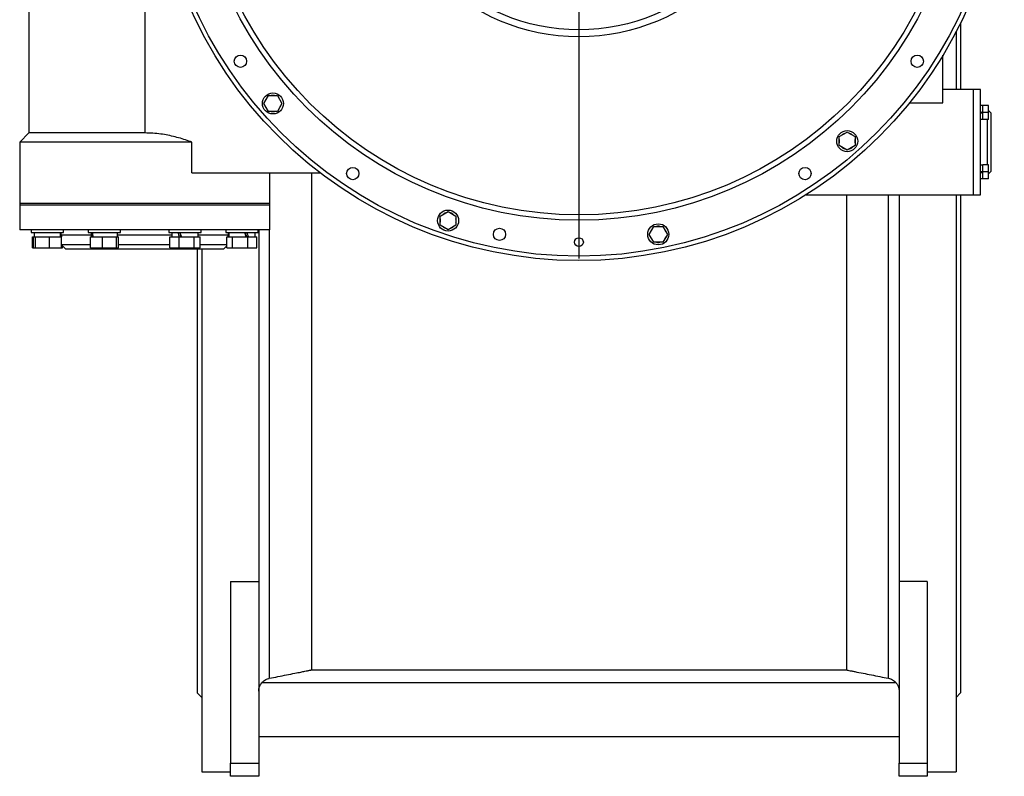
# Model space of a CAD drawing. Extents: x 9157 to 15179, y 9841 to 14571.
# Tile 10 of 13: x 14056 to 15179, y 12431 to 13294. Entities that reach past the tile are written whole.
import ezdxf

# ---------------------------------------------------------------- set-up
doc = ezdxf.new("R2010")
doc.units = 0
doc.header["$LTSCALE"] = 50
doc.layers.get('0').update_dxf_attribs({"linetype": 'CONTINUOUS'})
doc.layers.add('0_18', color=7, linetype='CONTINUOUS')

# ---------------------------------------------------------------- blocks, each defined once
blk = doc.blocks.new('SW_CENTERMARKSYMBOL_1')
at = {"layer": '0_18', "color": 0}
for p, q in [((0, 5), (0, 482.5)), ((-5, 0), (-482.5, 0)), ((0, 0), (-2.5, 0)), ((0, 0), (0, 2.5)), ((0, 0), (0, -2.5)), ((0, 0), (2.5, 0)), ((5, 0), (482.5, 0)), ((0, -5), (0, -482.5))]:
    blk.add_line(p, q, dxfattribs=at)

msp = doc.modelspace()

# ---------------------------------------------------------------- linework, layer by layer
at = {"color": 7, "linetype": 'CONTINUOUS'}
for p, q in [((14066.7, 13843.5), (14066.7, 13164.5)), ((14198.7, 13843.5), (14198.7, 13164.5)), ((15123.7, 13279.7), (15123.7, 13214)), ((15128.7, 13289.5), (15128.7, 13214)), ((15108.7, 13198.7), (15108.7, 13253)), ((15143.7, 13214), (15108.7, 13214)), ((15151.7, 13214), (15143.7, 13214)), ((15143.7, 13094), (15143.7, 13214)), ((15151.7, 13094), (15151.7, 13214)), ((14334.5, 13198.1), (14339.7, 13207.1)), ((14339.7, 13207.1), (14350.1, 13207.1)), ((14350.1, 13207.1), (14355.2, 13198.1)), ((14339.7, 13189.1), (14334.5, 13198.1)), ((14355.2, 13198.1), (14350.1, 13189.1)), ((15070.6, 13198.7), (15108.7, 13198.7)), ((15154.3, 13195.6), (15151.7, 13195.6)), ((15160.7, 13195.9), (15154.3, 13195.9)), ((15154.3, 13187.9), (15154.3, 13195.9)), ((15160.7, 13187.9), (15160.7, 13195.9)), ((15163.7, 13187), (15160.7, 13190)), ((14350.1, 13189.1), (14339.7, 13189.1)), ((15151.7, 13180.2), (15154.3, 13180.2)), ((15160.7, 13187.9), (15154.3, 13187.9)), ((15154.3, 13179.9), (15154.3, 13187.9)), ((15160.7, 13179.9), (15154.3, 13179.9)), ((15159.7, 13128.1), (15159.7, 13179.9)), ((15160.7, 13179.9), (15160.7, 13187.9)), ((15163.7, 13121), (15163.7, 13187)), ((14066.7, 13164.5), (14056.2, 13154)), ((14198.7, 13164.5), (14066.7, 13164.5)), ((14990.6, 13160.3), (14999.6, 13165.5)), ((14990.6, 13150), (14990.6, 13160.3)), ((14999.6, 13165.5), (15008.6, 13160.3)), ((15008.6, 13160.3), (15008.6, 13150)), ((14056.2, 13154), (14056.2, 13084)), ((14252.4, 13154), (14056.2, 13154)), ((14252.4, 13119), (14252.4, 13154)), ((14999.6, 13144.8), (14990.6, 13150)), ((15008.6, 13150), (14999.6, 13144.8)), ((15154.3, 13127.8), (15151.7, 13127.8)), ((15160.7, 13128.1), (15154.3, 13128.1)), ((15154.3, 13120.1), (15154.3, 13128.1)), ((15160.7, 13120.1), (15160.7, 13128.1)), ((14252.4, 13119), (14398.8, 13119)), ((14341.2, 13084), (14341.2, 13119)), ((14388.7, 13119), (14388.7, 12552.4)), ((15151.7, 13112.4), (15154.3, 13112.4)), ((15160.7, 13120.1), (15154.3, 13120.1)), ((15154.3, 13112.1), (15154.3, 13120.1)), ((15160.7, 13112.1), (15154.3, 13112.1)), ((15160.7, 13118), (15163.7, 13121)), ((15160.7, 13112.1), (15160.7, 13120.1)), ((14952.9, 13094), (15143.7, 13094)), ((14998.7, 13094), (14998.7, 12552.4)), ((15058.7, 13094), (15058.7, 12653.2)), ((15123.7, 13094), (15123.7, 12436)), ((15128.7, 13094), (15128.7, 12526)), ((15143.7, 13094), (15151.7, 13094)), ((14056.2, 13084), (14056.2, 13082)), ((14279.4, 13084), (14056.2, 13084)), ((14341.2, 13084), (14056.2, 13084)), ((14056.2, 13082), (14056.2, 13054)), ((14279.4, 13082), (14056.2, 13082)), ((14341.2, 13084), (14279.4, 13084)), ((14341.2, 13082), (14279.4, 13082)), ((14341.2, 13082), (14341.2, 13084)), ((14341.2, 13054), (14341.2, 13082)), ((14535.6, 13069.8), (14544.6, 13075)), ((14535.6, 13059.4), (14535.6, 13069.8)), ((14544.6, 13075), (14553.6, 13069.8)), ((14553.6, 13069.8), (14553.6, 13059.4)), ((14544.6, 13054.2), (14535.6, 13059.4)), ((14553.6, 13059.4), (14544.6, 13054.2)), ((14773.8, 13048.9), (14779, 13057.9)), ((14779, 13057.9), (14789.4, 13057.9)), ((14789.4, 13057.9), (14794.6, 13048.9)), ((14253.2, 13054), (14056.2, 13054)), ((14069.3, 13054), (14069.3, 13051)), ((14069.3, 13051), (14106.3, 13051)), ((14070.7, 13033.5), (14070.7, 13046)), ((14070.7, 13046), (14071.8, 13046)), ((14071.8, 13033.5), (14071.8, 13046)), ((14071.8, 13046), (14072.7, 13046)), ((14072.7, 13051), (14072.7, 13046)), ((14072.7, 13046), (14073.2, 13046)), ((14073.2, 13046), (14074.1, 13046)), ((14074.1, 13033.5), (14074.1, 13046)), ((14074.1, 13046), (14080.5, 13046)), ((14080.5, 13046), (14083.7, 13046)), ((14083.7, 13046), (14090.1, 13046)), ((14090.1, 13033.5), (14090.1, 13046)), ((14090.1, 13046), (14095.6, 13046)), ((14095.6, 13046), (14098.3, 13046)), ((14098.3, 13046), (14103.8, 13046)), ((14102.9, 13046), (14102.9, 13051)), ((14103.7, 13048), (14103.7, 13046)), ((14103.8, 13033.5), (14103.8, 13046)), ((14106.3, 13051), (14106.3, 13054)), ((14134.3, 13054), (14134.3, 13051)), ((14134.3, 13051), (14171.3, 13051)), ((14136.8, 13033.5), (14136.8, 13046)), ((14136.8, 13046), (14142.3, 13046)), ((14137.7, 13051), (14137.7, 13046)), ((14142.3, 13046), (14145, 13046)), ((14145, 13046), (14150.5, 13046)), ((14150.5, 13033.5), (14150.5, 13046)), ((14150.5, 13046), (14156.9, 13046)), ((14156.8, 13046), (14160.1, 13046)), ((14160.1, 13046), (14166.5, 13046)), ((14166.5, 13033.5), (14166.5, 13046)), ((14166.5, 13046), (14167.4, 13046)), ((14167.4, 13046), (14167.9, 13046)), ((14167.9, 13046), (14167.9, 13051)), ((14167.9, 13046), (14168.8, 13046)), ((14168.8, 13033.5), (14168.8, 13046)), ((14171.3, 13051), (14171.3, 13054)), ((14226.1, 13054), (14226.1, 13051)), ((14226.1, 13051), (14263.1, 13051)), ((14227.5, 13033.5), (14227.5, 13046)), ((14227.5, 13046), (14231.7, 13046)), ((14229.5, 13051), (14229.5, 13046)), ((14231.7, 13046), (14233.8, 13046)), ((14233.8, 13046), (14238, 13046)), ((14238, 13033.5), (14238, 13046)), ((14238, 13046), (14244.9, 13046)), ((14244.9, 13046), (14248.3, 13046)), ((14248.3, 13046), (14255.2, 13046)), ((14341.2, 13054), (14253.2, 13054)), ((14255.2, 13033.5), (14255.2, 13046)), ((14255.2, 13046), (14257.8, 13046)), ((14257.8, 13046), (14259.2, 13046)), ((14259.2, 13046), (14261.8, 13046)), ((14259.7, 13046), (14259.7, 13051)), ((14261.8, 13033.5), (14261.8, 13046)), ((14263.1, 13051), (14263.1, 13054)), ((14291.1, 13054), (14291.1, 13051)), ((14291.1, 13051), (14292.5, 13051)), ((14292.4, 13033.5), (14292.4, 13046)), ((14292.4, 13046), (14295.1, 13046)), ((14292.5, 13051), (14328.1, 13051)), ((14293.7, 13046), (14293.7, 13048)), ((14294.5, 13051), (14294.5, 13046)), ((14295.1, 13046), (14296.4, 13046)), ((14296.4, 13046), (14299, 13046)), ((14299, 13033.5), (14299, 13046)), ((14299, 13046), (14305.9, 13046)), ((14305.9, 13046), (14309.3, 13046)), ((14309.3, 13046), (14316.2, 13046)), ((14316.2, 13033.5), (14316.2, 13046)), ((14316.2, 13046), (14320.4, 13046)), ((14320.4, 13046), (14322.5, 13046)), ((14322.5, 13046), (14326.7, 13046)), ((14324.7, 13046), (14324.7, 13051)), ((14326.7, 13033.5), (14326.7, 13046)), ((14328.1, 13051), (14328.1, 13054)), ((14328.7, 13054), (14328.7, 12653.2)), ((14779, 13039.9), (14773.8, 13048.9)), ((14794.6, 13048.9), (14789.4, 13039.9)), ((14070.7, 13033.5), (14071.8, 13033.5)), ((14071.8, 13033.5), (14074.1, 13033.5)), ((14074.1, 13033.5), (14090.1, 13033.5)), ((14090.1, 13033.5), (14103.8, 13033.5)), ((14136.8, 13037), (14103.8, 13037)), ((14103.8, 13036.9), (14108.7, 13032)), ((14103.8, 13033.5), (14105, 13033.5)), ((14105, 13033.5), (14105, 13035.7)), ((14136.8, 13033.5), (14150.5, 13033.5)), ((14150.5, 13033.5), (14166.5, 13033.5)), ((14166.5, 13033.5), (14168.8, 13033.5)), ((14227.5, 13037), (14168.8, 13037)), ((14227.5, 13033.5), (14238, 13033.5)), ((14238, 13033.5), (14255.2, 13033.5)), ((14255.2, 13033.5), (14261.8, 13033.5)), ((14292.4, 13037), (14261.8, 13037)), ((14288.7, 13032), (14292.4, 13035.7)), ((14292.4, 13033.5), (14299, 13033.5)), ((14299, 13033.5), (14316.2, 13033.5)), ((14316.2, 13033.5), (14326.7, 13033.5)), ((14789.4, 13039.9), (14779, 13039.9)), ((14233.2, 13032), (14108.7, 13032)), ((14288.7, 13032), (14233.2, 13032)), ((14258.7, 13032), (14258.7, 12526)), ((14263.7, 13032), (14263.7, 12436)), ((14296.7, 12653.2), (14328.7, 12653.2)), ((14296.7, 12653.2), (14296.7, 12445.8)), ((14328.7, 12653.2), (14328.7, 12445.8)), ((15090.7, 12653.2), (15058.7, 12653.2)), ((15058.7, 12653.2), (15058.7, 12445.8)), ((15090.7, 12653.2), (15090.7, 12445.8)), ((14388.7, 12552.4), (14998.7, 12552.4)), ((15055.4, 12537.4), (14332, 12537.4)), ((14258.7, 12526), (14263.7, 12521)), ((15123.7, 12521), (15128.7, 12526)), ((15058.7, 12476), (14328.7, 12476)), ((14296.7, 12445.8), (14328.7, 12445.8)), ((14296.7, 12431), (14296.7, 12445.8)), ((14328.7, 12445.8), (14328.7, 12431)), ((15058.7, 12445.8), (15090.7, 12445.8)), ((15058.7, 12431), (15058.7, 12445.8)), ((15090.7, 12445.8), (15090.7, 12431)), ((14263.7, 12436), (14296.7, 12436)), ((14328.7, 12431), (14296.7, 12431)), ((15090.7, 12431), (15058.7, 12431)), ((15090.7, 12436), (15123.7, 12436))]:
    msp.add_line(p, q, dxfattribs=at)
at = {"color": 8, "linetype": 'CONTINUOUS'}
for p, q in [((15046.6, 12542.8), (15046.6, 13094)), ((14137.7, 13048), (14103.7, 13048)), ((14229.5, 13048), (14167.9, 13048)), ((14293.7, 13048), (14259.7, 13048)), ((14340.8, 13054), (14340.8, 12542.8))]:
    msp.add_line(p, q, dxfattribs=at)
at = {"color": 7, "linetype": 'CONTINUOUS', "flags": 128}
for points in [[(15151.7, 13187.9), (15152.6, 13188.3), (15153.4, 13188.6), (15154.3, 13188.9)], [(15154.3, 13187.5), (15153.4, 13187.2), (15152.6, 13186.9), (15151.7, 13186.6)], [(15151.7, 13120.1), (15152.6, 13120.4), (15153.4, 13120.7), (15154.3, 13121)], [(15154.3, 13119.6), (15153.4, 13119.3), (15152.6, 13119), (15151.7, 13118.7)]]:
    msp.add_lwpolyline(points, dxfattribs=at)
at = {"color": 7, "linetype": 'CONTINUOUS'}
for centre, radius in [((14693.7, 13504), 485), ((14693.7, 13504), 480), ((14693.7, 13504), 439), ((14693.7, 13504), 433), ((14693.7, 13504), 230), ((14693.7, 13504), 222), ((14307.9, 13246.2), 7), ((15079.5, 13246.2), 7), ((14344.9, 13198.1), 12), ((14999.6, 13155.1), 12), ((14435.9, 13118.2), 7), ((14951.5, 13118.2), 7), ((14544.6, 13064.6), 12), ((14603.2, 13048.9), 7), ((14784.2, 13048.9), 12), ((14693.7, 13040), 5.1)]:
    msp.add_circle(centre, radius, dxfattribs=at)
for centre, radius, start, end in [((14344.9, 13198.1), 9.2, 138.0313, 161.9687), ((14344.9, 13198.1), 9.2, 78.0313, 101.9687), ((14344.9, 13198.1), 9.2, 18.0313, 41.9687), ((14344.9, 13198.1), 9.2, 198.0313, 221.9687), ((14344.9, 13198.1), 9.2, 318.0313, 341.9687), ((14344.9, 13198.1), 9.2, 258.0313, 281.9687), ((14999.6, 13155.1), 9.2, 168.0313, 191.9687), ((14999.6, 13155.1), 9.2, 108.0313, 131.9687), ((14999.6, 13155.1), 9.2, 48.0313, 71.9687), ((14999.6, 13155.1), 9.2, 348.0313, 11.9687), ((14999.6, 13155.1), 9.2, 228.0313, 251.9687), ((14999.6, 13155.1), 9.2, 288.0313, 311.9687), ((14544.6, 13064.6), 9.2, 168.0313, 191.9687), ((14544.6, 13064.6), 9.2, 108.0313, 131.9687), ((14544.6, 13064.6), 9.2, 48.0313, 71.9687), ((14544.6, 13064.6), 9.2, 348.0313, 11.9687), ((14544.6, 13064.6), 9.2, 228.0313, 251.9687), ((14544.6, 13064.6), 9.2, 288.0313, 311.9687), ((14784.2, 13048.9), 9.2, 138.0313, 161.9687), ((14784.2, 13048.9), 9.2, 78.0313, 101.9687), ((14784.2, 13048.9), 9.2, 18.0313, 41.9687), ((14097.7, 13048), 6, 0, 30), ((14299.7, 13048), 6, 150, 180), ((14784.2, 13048.9), 9.2, 198.0313, 221.9687), ((14784.2, 13048.9), 9.2, 318.0313, 341.9687), ((14784.2, 13048.9), 9.2, 258.0313, 281.9687)]:
    msp.add_arc(centre, radius, start, end, dxfattribs=at)
for centre, major_axis, ratio, start_param, end_param in [((14152.8, 13043.7), (-6.5, 41.4), 0.329153, 1.342225, 1.463641), ((14152.8, 13051), (-6.5, 41.4), 0.329153, 1.519338, 1.640152), ((14244.6, 13043.7), (-14.2, 41.4), 0.125034, 1.350926, 1.472342), ((14244.6, 13043.7), (-9.5, 27.7), 0.125034, 1.261483, 1.444715), ((14244.6, 13051), (-14.2, 41.4), 0.125034, 1.528039, 1.648853), ((14309.6, 13043.7), (-14.2, 41.4), 0.124788, 4.725402, 4.846818), ((14309.6, 13051), (-9.5, 27.7), 0.124788, 4.488532, 4.669705), ((14309.6, 13051), (-14.2, 41.4), 0.124788, 4.548891, 4.669705)]:
    msp.add_ellipse(centre, major_axis=major_axis, ratio=ratio, start_param=start_param, end_param=end_param, dxfattribs=at)
for points, knots in [([(14252.4, 13154), (14251.3, 13154.4), (14247.7, 13155.8), (14241.4, 13157.8), (14233.4, 13160.1), (14225.3, 13161.9), (14216.8, 13163.4), (14207.9, 13164.3), (14201.8, 13164.4), (14198.7, 13164.5)], [0, 0, 0, 0, 0.062266, 0.212301, 0.362325, 0.513899, 0.665461, 0.832342, 1, 1, 1, 1]), ([(14340.8, 12542.8), (14344.1, 12543.4), (14350.7, 12544.7), (14360.4, 12546.6), (14369.1, 12548.4), (14376.1, 12549.7), (14380.8, 12550.7), (14383.8, 12551.3), (14385.8, 12551.7), (14387.1, 12552), (14388.1, 12552.2), (14388.6, 12552.3), (14388.7, 12552.4), (14388.7, 12552.4)], [0, 0, 0, 0, 0.191572, 0.383179, 0.574595, 0.70829, 0.800629, 0.865084, 0.899741, 0.9343, 0.961868, 0.985227, 1, 1, 1, 1]), ([(14998.7, 12552.4), (14998.7, 12552.4), (14998.8, 12552.3), (14999.7, 12552.1), (15001.7, 12551.7), (15004.7, 12551.1), (15010.2, 12550), (15017.7, 12548.5), (15027.2, 12546.6), (15036.9, 12544.7), (15043.3, 12543.4), (15046.6, 12542.8)], [0, 0, 0, 0, 0.019791, 0.045586, 0.092147, 0.168001, 0.244225, 0.432534, 0.621416, 0.810887, 1, 1, 1, 1]), ([(14332, 12537.4), (14332.5, 12538), (14333.6, 12539.3), (14335.6, 12540.7), (14337.7, 12541.9), (14339.5, 12542.5), (14340.6, 12542.7), (14340.8, 12542.8)], [0, 0, 0, 0, 0.228735, 0.464773, 0.693277, 0.927915, 1, 1, 1, 1]), ([(15046.6, 12542.8), (15047.4, 12542.6), (15049, 12542.2), (15051.4, 12541), (15053.6, 12539.5), (15054.8, 12538.1), (15055.4, 12537.4)], [0, 0, 0, 0, 0.235047, 0.477083, 0.733744, 1, 1, 1, 1]), ([(14328.7, 12528.1), (14328.8, 12529), (14328.9, 12530.9), (14329.8, 12534.2), (14331.2, 12536.2), (14332, 12537.4)], [0, 0, 0, 0, 0.274358, 0.587852, 1, 1, 1, 1]), ([(15055.4, 12537.4), (15055.6, 12537.1), (15056.5, 12536), (15057.6, 12534.1), (15058.4, 12531.4), (15058.7, 12529.5), (15058.7, 12528.3), (15058.7, 12528.1)], [0, 0, 0, 0, 0.099402, 0.412426, 0.65986, 0.914462, 1, 1, 1, 1])]:
    msp.add_open_spline(points, degree=3, knots=knots, dxfattribs=at)

# ---------------------------------------------------------------- block references
at = {"layer": '0_18'}
msp.add_blockref('SW_CENTERMARKSYMBOL_1', (14693.7, 13504), dxfattribs=at)

doc.saveas('drawing.dxf')
